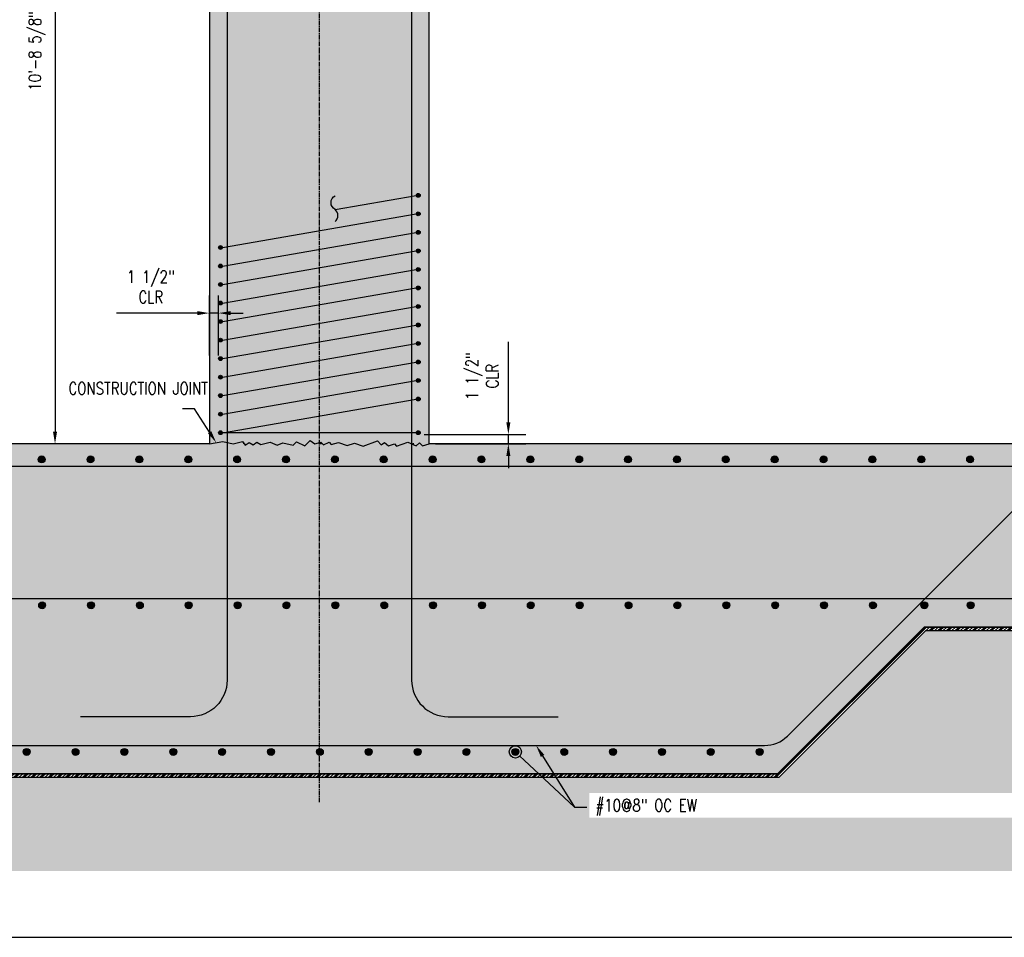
# Model space of a CAD drawing. Header units: inches. Extents: x 870 to 1996, y -84 to 460.
# Tile 5 of 20: x 953 to 1114, y -79 to 71. Entities that reach past the tile are written whole.
import ezdxf
from ezdxf import colors
from ezdxf.entities.mleader import LeaderData, LeaderLine
from ezdxf.enums import TextEntityAlignment as Align
from ezdxf.math import Vec2, Vec3

# ---------------------------------------------------------------- set-up
doc = ezdxf.new("R2010")
doc.units = ezdxf.units.IN
doc.header["$MEASUREMENT"] = 0
doc.linetypes.add('CENTER2', pattern=[1.125, 0.75, -0.125, 0.125, -0.125])
for name, color, linetype in [('A-DETL', 3, 'Continuous'), ('A-DETL-THIN', 1, 'Continuous'), ('A-DETL-WIDE', 5, 'Continuous'), ('A-FLOR', 173, 'Continuous'), ('S-ANNO-DIMS', 1, 'Continuous'), ('S-ANNO-NOTE', 2, 'Continuous'), ('S-ANNO-SYMB', 2, 'Continuous'), ('S-COLS', 53, 'Continuous'), ('S-GRID', 1, 'CENTER2')]:
    doc.layers.add(name, color=color, linetype=linetype)
doc.layers.add('A-WALL-PATT', color=9, linetype='Continuous', true_color=0x808080)
doc.styles.add('Annotative', font='romans.shx', dxfattribs={"width": 0.8, "height": 0.125})
doc.styles.add('Arial', font='romans.shx', dxfattribs={"width": 0.8})
doc.dimstyles.new('Annotative', dxfattribs={"dimscale": 0, "dimtxt": 0.125, "dimasz": 0.125, "dimexe": 0.18, "dimexo": 0.0625, "dimgap": 0.09, "dimtad": 1, "dimdec": 3, "dimzin": 3, "dimdsep": 46, "dimlunit": 4, "dimtxsty": 'Annotative', "dimcen": 0.09, "dimclrt": 2, "dimazin": 2, "dimtfac": 1, "dimtdec": 3, "dimtmove": 0, "dimatfit": 0, "dimfxl": 1, "dimtfill": 1, "dimfrac": 2, "dimtolj": 1, "dimtzin": 0, "dimarcsym": 0})
pattern_1 = [(50, (0, 0), (7.172602, -0.62752), [0.75, -8.25]), (355, (0, 0), (-1.387513, 7.52192), [0.6, -6.6]), (100.45144, (0.598, -0.052), (5.78509, 6.8944), [0.6374, -7.01142]), (46.1842, (0, 2), (10.67241, -1.65519), [1.125, -12.375]), (96.6356, (0.889, 1.862), (9.34662, 9.74119), [0.9561, -10.51714]), (351.1842, (0, 2), (9.34662, 9.74119), [0.9, -9.9]), (21, (1, 1.5), (5.96907, -4.02619), [0.75, -8.25]), (326, (1, 1.5), (2.433153, 7.2515), [0.6, -6.6]), (71.45144, (1.4974, 1.1645), (8.402224, 3.22531), [0.6374, -7.01142]), (37.5, (0, 0), (0.1215986, 3.3289385), [0, -6.52, 0, -6.7, 0, -6.625]), (7.5, (0, 0), (2.630695, 3.944117), [0, -3.82, 0, -6.37, 0, -2.525]), (327.5, (-2.23, 0), (5.3382244, -0.225549), [0, -2.5, 0, -7.8, 0, -10.35]), (317.5, (-3.23, 0), (5.831862, 1.00105), [0, -3.25, 0, -5.18, 0, -7.35])]

# ---------------------------------------------------------------- blocks, each defined once
blk = doc.blocks.new('*D60')
at = {"layer": 'S-ANNO-DIMS', "color": 0, "lineweight": -2, "transparency": 16777216}
for p, q in [((983.08, 130.12), (955.93, 130.12)), ((958.81, 128.12), (958.81, 3.5))]:
    blk.add_line(p, q, dxfattribs=at)
at = {"layer": 'S-ANNO-DIMS', "color": 0, "transparency": 16777216}
for points in [[(958.47, 128.12), (959.14, 128.12), (958.81, 130.12)], [(958.47, 3.5), (959.14, 3.5), (958.81, 1.5)]]:
    blk.add_solid(points, dxfattribs=at)
at = {"layer": 'S-ANNO-DIMS', "color": 2, "lineweight": -3, "transparency": 16777216, "insert": (955.84, 65.81), "char_height": 2, "width": 23.6482, "attachment_point": 5, "rotation": 90, "style": 'Annotative'}
blk.add_mtext('\\A1;10\'-8 5/8"', dxfattribs=at)
blk = doc.blocks.new('Reinforcing Bar Section_USACE - __9-1453024-SECTION')
h = blk.add_hatch(color=256)
h.dxf.hatch_style = 1
h.paths.add_polyline_path([(-1525.53, -0.13, 1), (-1526.65, -0.13, 1)])
blk.add_circle((-1526.09, -0.13), 0.562)
blk = doc.blocks.new('Reinforcing Bar Section_USACE - __5-V7-INTERIOR COLUMN SECTION')
h = blk.add_hatch(color=256)
h.dxf.hatch_style = 1
h.paths.add_polyline_path([(-1177.2, 10.66, 1), (-1177.83, 10.66, 1)])
blk.add_circle((-1177.51, 10.66), 0.312)
blk = doc.blocks.new('_DotBlank')
at = {"color": 0, "linetype": 'ByBlock', "lineweight": -2}
blk.add_line((-0.5, 0), (-1, 0), dxfattribs=at)
blk.add_circle((0, 0), 0.5, dxfattribs=at)
blk = doc.blocks.new('*D48')
at = {"layer": 'S-ANNO-DIMS', "color": 0, "lineweight": -2, "transparency": 16777216}
for p, q in [((984.08, 15.97), (984.08, 25.77)), ((985.58, 15.97), (985.58, 25.77)), ((982.08, 22.89), (968.89, 22.89)), ((985.58, 22.89), (984.08, 22.89)), ((987.58, 22.89), (989.58, 22.89))]:
    blk.add_line(p, q, dxfattribs=at)
at = {"layer": 'S-ANNO-DIMS', "color": 0, "transparency": 16777216}
for points in [[(982.08, 23.22), (982.08, 22.55), (984.08, 22.89)], [(987.58, 23.22), (987.58, 22.55), (985.58, 22.89)]]:
    blk.add_solid(points, dxfattribs=at)
at = {"layer": 'S-ANNO-DIMS', "color": 2, "transparency": 16777216, "insert": (974.49, 27.18), "char_height": 2, "attachment_point": 5, "style": 'Annotative', "bg_fill": 3, "box_fill_scale": 1.25, "bg_fill_color": 256, "bg_fill_true_color": 13158600, "bg_fill_transparency": 0}
blk.add_mtext('\\A1;1 1/2"\\PCLR', dxfattribs=at)
blk = doc.blocks.new('*U6')
at = {"linetype": 'Continuous', "lineweight": -3}
blk.add_line((1.125, 0.625), (19.023, 0.625), dxfattribs=at)
at = {"lineweight": -3, "style": 'Arial'}
blk.add_attdef('DRAWING_AREA_TITLE', text='', height=0.187, dxfattribs=at).set_placement((1.374, 0.634), align=Align.BOTTOM_LEFT)
blk.add_attdef('X#', text='', height=0.187, dxfattribs=at).set_placement((0.812, 0.625), align=Align.MIDDLE_CENTER)
blk.add_attdef('SCALE:', text='', height=0.0938, dxfattribs=at).set_placement((1.374, 0.561), align=Align.TOP_LEFT)
blk = doc.blocks.new('*D72')
at = {"layer": 'S-ANNO-DIMS', "color": 0, "lineweight": -2, "transparency": 16777216}
for p, q in [((1033.02, 5), (1033.02, 18.18)), ((1019.26, 3), (1035.9, 3)), ((1033.02, 1.5), (1033.02, 3)), ((1021.07, 1.5), (1035.9, 1.5)), ((1033.02, -0.5), (1033.02, -2.5))]:
    blk.add_line(p, q, dxfattribs=at)
at = {"layer": 'S-ANNO-DIMS', "color": 0, "transparency": 16777216}
for points in [[(1032.69, 5), (1033.35, 5), (1033.02, 3)], [(1032.69, -0.5), (1033.35, -0.5), (1033.02, 1.5)]]:
    blk.add_solid(points, dxfattribs=at)
at = {"layer": 'S-ANNO-DIMS', "color": 2, "transparency": 16777216, "insert": (1028.72, 12.59), "char_height": 2, "attachment_point": 5, "rotation": 90, "style": 'Annotative', "bg_fill": 3, "box_fill_scale": 1.25, "bg_fill_color": 256, "bg_fill_true_color": 13158600, "bg_fill_transparency": 0}
blk.add_mtext('\\A1;1 1/2"\\PCLR', dxfattribs=at)

msp = doc.modelspace()

# ---------------------------------------------------------------- hatches: boundary and pattern name
at = {"layer": 'A-DETL-THIN'}
h = msp.add_hatch(dxfattribs=at)
h.set_pattern_fill('PLASTI', color=256, scale=4, angle=45)
h.paths.add_polyline_path([(902.815, -29.0909), (926.815, -53.0909), (1077.3398, -53.0909), (1101.3398, -29.0909), (1150.1995, -29.0909), (1150.1995, -28.5004), (1101.0951, -28.5004), (1077.0951, -52.5004), (927.0596, -52.5004), (903.0596, -28.5004), (898.9738, -28.5004), (898.9738, -29.0909)])
at = {"layer": 'A-WALL-PATT', "lineweight": -3}
h = msp.add_hatch(dxfattribs=at)
h.set_pattern_fill('AR-CONC', color=8, style=0)
h.set_pattern_definition(pattern_1)
h.paths.add_polyline_path([(1098.0774, 185.375), (1150.1995, 185.375), (1150.1995, 197.875), (1150.1995, 198.875), (1149.1995, 199.375), (1150.1995, 199.875), (1150.1995, 206.375), (898.267, 206.375), (898.267, 199.875), (897.267, 199.375), (899.267, 198.375), (898.267, 197.875), (898.267, 185.375), (906.0774, 185.375), (918.0774, 173.375), (942.0774, 173.375), (984.0774, 130.125), (984.0774, 1.5), (986.2932, 1.8907), (987.9718, 1.5), (989.5238, 1.887), (989.954, 1.2726), (990.5684, 1.7028), (991.2179, 1.3278), (991.8323, 1.758), (992.4818, 1.383), (994.0488, 1.7737), (995.1817, 1.2454), (996.088, 1.668), (997.7925, 1.2713), (998.3228, 1.8016), (999.6823, 1.1677), (1000.5661, 2.0516), (1001.3539, 1.5), (1002.3198, 1.7588), (1002.7637, 1.315), (1003.67, 1.7376), (1004.0235, 1.384), (1005.2309, 1.7076), (1006.6405, 1.1945), (1007.8151, 1.622), (1009.2246, 1.109), (1011.5739, 1.9641), (1012.2101, 1.3278), (1012.7384, 1.6978), (1013.4066, 1.1372), (1014.4035, 1.5), (1014.6903, 1.0904), (1016.5696, 1.7745), (1017.9291, 1.1405), (1018.4594, 1.6709), (1018.9898, 1.1405), (1020.0774, 1.5), (1020.0774, 130.125), (1062.0774, 173.375), (1086.0774, 173.375)])
h = msp.add_hatch(dxfattribs=at)
h.set_pattern_fill('AR-CONC', color=8, style=0)
h.set_pattern_definition(pattern_1)
h.paths.add_polyline_path([(1077.0951, -52.5004), (1101.0951, -28.5004), (1150.1995, -28.5004), (1150.1995, -14.5002), (1151.1995, -14.0002), (1149.1995, -13.0002), (1150.1995, -12.5002), (1150.1995, 1.5), (1020.0774, 1.5), (1018.9898, 1.1405), (1018.4594, 1.6709), (1017.9291, 1.1405), (1016.5696, 1.7745), (1014.6903, 1.0904), (1014.4035, 1.5), (1013.4066, 1.1372), (1012.7384, 1.6978), (1012.2101, 1.3278), (1011.5739, 1.9641), (1009.2246, 1.109), (1007.8151, 1.622), (1006.6405, 1.1945), (1005.2309, 1.7076), (1004.0235, 1.384), (1003.67, 1.7376), (1002.7637, 1.315), (1002.3198, 1.7588), (1001.3539, 1.5), (1000.5661, 2.0516), (999.6823, 1.1677), (998.3228, 1.8016), (997.7925, 1.2713), (996.088, 1.668), (995.1817, 1.2454), (994.0488, 1.7737), (992.4818, 1.383), (991.8323, 1.758), (991.2179, 1.3278), (990.5684, 1.7028), (989.954, 1.2726), (989.5238, 1.887), (987.9718, 1.5), (986.2932, 1.8907), (984.0774, 1.5), (898.9738, 1.5), (898.9738, -12.5002), (897.9738, -13.0002), (899.9738, -14.0002), (898.9738, -14.5002), (898.9738, -28.5004), (903.0596, -28.5004), (927.0774, -52.5004)])
h = msp.add_hatch(dxfattribs=at)
h.set_pattern_fill('AR-CONC', color=8, style=0)
h.set_pattern_definition([(50, (0, 0), (7.172602, -0.62752), [0.75, -8.25]), (355, (0, 0), (-1.387513, 7.52192), [0.6, -6.6]), (100.45144, (0.598, -0.052), (5.78509, 6.8944), [0.6374, -7.01142]), (46.1842, (0, 2), (10.67241, -1.65519), [1.125, -12.375]), (96.6356, (0.889, 1.862), (9.34662, 9.74119), [0.9561, -10.51714]), (351.1842, (0, 2), (9.34662, 9.74119), [0.9, -9.9]), (21, (1, 1.5), (5.96907, -4.02619), [0.75, -8.25]), (326, (1, 1.5), (2.433153, 7.2515), [0.6, -6.6]), (71.45144, (1.4974, 1.1645), (8.402224, 3.22531), [0.6374, -7.01142]), (37.5, (0, 0), (0.1215986, 3.3289385), [0, -6.52, 0, -6.7, 0, -6.625]), (7.5, (0, 0), (2.630695, 3.944117), [0, -3.82, 0, -6.37, 0, -2.525]), (327.5, (-2.23, 0), (5.3382244, -0.225549), [0, -2.5, 0, -7.8, 0, -10.35]), (317.5, (-3.23, 0), (5.831862, 1.00105), [0, -3.25, 0, -5.18, 0, -7.35])])
h.paths.add_polyline_path([(1020.068, 1.4459), (1020.068, 1.6224), (984.1218, 1.6224), (984.1218, 1.4459), (1008.3758, 1.4459)])
h = msp.add_hatch(dxfattribs=at)
h.set_pattern_fill('GRAVEL', color=8, scale=4, style=0)
h.set_pattern_definition([(228.012788, (2.88, 2.75), (-32, -36), [0.538144, -53.276352]), (184.96974, (2.52, 2.35), (48, 4), [0.923472, -91.423699]), (132.510447, (1.6, 2.27), (40, -44), [0.651152, -64.46413]), (267.273689, (0.04, 1.27), (4, 80), [0.840952, -83.254232]), (292.833654, (0, 0.43), (-20, 48), [0.82462, -81.637493]), (357.273689, (0.32, -0.33), (-80, 4), [0.840952, -83.254232]), (37.69424, (1.16, -0.37), (-52, -40), [1.112116, -110.099394]), (72.255328, (2.04, 0.31), (28, 88), [1.049952, -103.945286]), (121.429566, (2.36, 1.31), (-32, 52), [0.8438, -83.536292]), (175.236358, (1.92, 2.03), (44, -4), [0.963328, -47.20305]), (222.397438, (0.96, 2.11), (-48, -44), [1.245792, -123.3335]), (138.814075, (4, 1.23), (-28, 24), [0.425204, -42.095379]), (171.469234, (3.68, 1.51), (52, -8), [0.808948, -80.086046]), (225, (2.88, 1.63), (-4e-16, -4), [0.565684, -5.09117]), (203.19859, (2.6, 2.11), (20, 8), [0.304632, -30.15846]), (291.80141, (2.32, 1.99), (-4, 12), [0.430812, -21.109847]), (30.963757, (2.48, 1.59), (12, 8), [0.699716, -22.624092]), (161.56505, (3.08, 1.95), (8, -4), [0.505964, -12.143147]), (16.38954, (0, 1.99), (40, 12), [0.7088, -70.17138]), (70.346176, (0.68, 2.19), (-16, -44), [0.594644, -58.869631]), (293.19859, (3.08, 2.75), (-8, 20), [0.60926, -29.853832]), (343.61046, (3.32, 2.19), (-40, 12), [0.7088, -70.17138]), (339.443955, (0, -0.49), (-20, 8), [0.68352, -33.492495]), (294.77514, (0.64, -0.73), (-20, 44), [0.572712, -56.698572]), (66.80141, (3.12, -1.25), (8, 20), [0.60926, -29.853832]), (17.354025, (3.36, -0.69), (-52, -16), [0.670524, -66.381694]), (69.443955, (1.16, -1.25), (-8, -20), [0.34176, -33.834255]), (101.30993, (2.88, -1.25), (-4, 16), [0.20396, -20.192118]), (165.96376, (2.84, -1.05), (12, -4), [0.82462, -15.667803]), (186.009006, (2.04, -0.85), (40, 4), [0.7642, -75.655693]), (303.69007, (2.48, 1.23), (-4, 8), [0.576888, -13.845317]), (353.157227, (2.8, 0.75), (68, -8), [1.007176, -99.71025]), (60.945396, (3.8, 0.63), (-16, -28), [0.411824, -40.770697]), (90, (4, 0.99), (-4, 4), [0.24, -3.76]), (120.256437, (1.96, -0.73), (16, -28), [0.555696, -55.01408]), (48.012788, (1.68, -0.25), (32, 36), [1.076288, -52.738208]), (0, (2.4, 0.55), (4, 4), [1.04, -2.96]), (325.304846, (3.44, 0.55), (40, -28), [0.632456, -62.613097]), (254.054604, (3.96, 0.19), (-4, -16), [0.582408, -28.538032]), (207.645975, (3.8, -0.37), (-76, -40), [0.94826, -93.877897]), (175.426079, (2.96, -0.81), (-52, 4), [1.003196, -99.316294])])
h.paths.add_polyline_path([(1104.7979, -41.7504), (1150.1995, -41.7504), (1150.1995, -31.7504), (1150.1995, -29.0909), (1101.3398, -29.0909), (1077.3398, -53.0909), (926.815, -53.0909), (902.815, -29.0909), (898.9738, -29.0909), (898.9738, -31.7504), (898.9738, -41.7504), (899.3568, -41.7504), (922.1068, -64.5004), (1082.0479, -64.5004)])
h = msp.add_hatch(dxfattribs=at)
h.set_pattern_fill('EARTH', color=8, scale=16, style=0)
h.set_pattern_definition([(0, (0, -1.25), (4, 4), [4, -4]), (0, (0, 0.25), (4, 4), [4, -4]), (0, (0, 1.75), (4, 4), [4, -4]), (90, (0.5, 2.25), (-4, 4), [4, -4]), (90, (2, 2.25), (-4, 4), [4, -4]), (90, (3.5, 2.25), (-4, 4), [4, -4])])
h.paths.add_polyline_path([(1150.1995, -68.4394), (1150.1995, -41.7504), (1104.7979, -41.7504), (1082.0479, -64.5004), (922.1068, -64.5004), (899.3568, -41.7504), (898.9738, -41.7504), (898.9738, -68.4394)])

# ---------------------------------------------------------------- linework, layer by layer
at = {"layer": 'A-DETL', "lineweight": -3}
for p, q in [((1004.6687, 39.8253), (1017.9524, 42.1583)), ((986.2024, 33.625), (1017.9524, 39.1271)), ((986.2024, 30.5937), (1017.9524, 36.0958)), ((986.2024, 27.5625), (1017.9524, 33.0646)), ((986.2024, 24.5312), (1017.9524, 30.0333)), ((986.2024, 21.5), (1017.9524, 27.0021)), ((986.2024, 18.4687), (1017.9524, 23.9708)), ((986.2024, 15.4375), (1017.9524, 20.9396)), ((986.2024, 12.4062), (1017.9524, 17.9083)), ((986.2024, 9.375), (1017.9524, 14.8771)), ((986.2024, 6.3437), (1017.9524, 11.8458)), ((986.2024, 3.3125), (1017.9524, 8.8146)), ((1018.2649, 3.3125), (985.8899, 3.3125))]:
    msp.add_line(p, q, dxfattribs=at)
msp.add_lwpolyline([(1004.6687, 37.8566, 0.44469329), (1004.6687, 39.8566, -0.60352966), (1004.6687, 42.1066)], format="xyb", dxfattribs=at)
msp.add_lwpolyline([(984.0774, 1.5), (986.2932, 1.8907), (987.9718, 1.5), (989.5238, 1.887), (989.954, 1.2726), (990.5684, 1.7028), (991.2179, 1.3278), (991.8323, 1.758), (992.4818, 1.383), (994.0488, 1.7737), (995.1817, 1.2454), (996.088, 1.668), (997.7925, 1.2713), (998.3228, 1.8016), (999.6823, 1.1677), (1000.5661, 2.0516), (1001.3539, 1.5), (1002.3198, 1.7588), (1002.7637, 1.315), (1003.67, 1.7376), (1004.0235, 1.384), (1005.2309, 1.7076), (1006.6405, 1.1945), (1007.8151, 1.622), (1009.2246, 1.109), (1011.5739, 1.9641), (1012.2101, 1.3278), (1012.7384, 1.6978), (1013.4066, 1.1372), (1014.4035, 1.5), (1014.6903, 1.0904), (1016.5696, 1.7745), (1017.9291, 1.1405), (1018.4594, 1.6709), (1018.9898, 1.1405), (1020.0774, 1.5)], dxfattribs=at)
at = {"layer": 'A-DETL-WIDE', "lineweight": -3}
for p, q in [((898.9738, -2.1765), (1150.1995, -2.1765)), ((898.9738, -23.8159), (1150.1995, -23.8159))]:
    msp.add_line(p, q, dxfattribs=at)
for points in [[(963.0217, 202.1887), (981.0217, 202.1887, -0.37765426), (986.9738, 196.9451), (986.9738, -37.1775, -0.41421356), (980.9738, -43.1775), (962.9738, -43.1775)], [(1041.1331, 202.1887), (1023.1331, 202.1887, 0.37765426), (1017.181, 196.9451), (1017.181, -37.1775, 0.41421356), (1023.181, -43.1775), (1041.181, -43.1775)], [(898.9738, -18.9041), (926.4144, -46.3448, 0.19891237), (930.1267, -47.8825), (1074.9774, -47.8825, 0.19891237), (1078.6897, -46.3448), (1118.6894, -6.345, -0.18697538), (1121.4991, -5.1047), (1145.4991, -5.1047)]]:
    msp.add_lwpolyline(points, format="xyb", dxfattribs=at)
at = {"layer": 'A-FLOR'}
for p, q in [((984.0774, 1.5), (898.9738, 1.5)), ((1150.1995, 1.5), (1020.0774, 1.5)), ((1077.0951, -52.5004), (1101.0951, -28.5004)), ((1101.0951, -28.5004), (1150.1995, -28.5004)), ((927.0596, -52.5004), (1077.0951, -52.5004))]:
    msp.add_line(p, q, dxfattribs=at)
at = {"layer": 'A-FLOR', "lineweight": -3}
msp.add_line((1150.1995, 1.5), (1020.068, 1.5), dxfattribs=at)
at = {"layer": 'S-COLS', "lineweight": -3}
for p, q in [((984.0774, 130.125), (984.0774, 1.5)), ((1020.0774, 1.5), (1020.0774, 130.125))]:
    msp.add_line(p, q, dxfattribs=at)
at = {"layer": 'S-GRID', "lineweight": -3}
msp.add_line((1002.0774, -57.14), (1002.0774, 228.9767), dxfattribs=at)

# ---------------------------------------------------------------- block references
at = {"layer": 'A-DETL', "lineweight": -3}
for name, p in [('Reinforcing Bar Section_USACE - __5-V7-INTERIOR COLUMN SECTION', (2195.7777, 31.5003)), ('Reinforcing Bar Section_USACE - __5-V7-INTERIOR COLUMN SECTION', (2195.7777, 28.4691)), ('Reinforcing Bar Section_USACE - __5-V7-INTERIOR COLUMN SECTION', (2195.7777, 25.4378)), ('Reinforcing Bar Section_USACE - __5-V7-INTERIOR COLUMN SECTION', (2163.4027, 22.967)), ('Reinforcing Bar Section_USACE - __5-V7-INTERIOR COLUMN SECTION', (2195.7777, 22.4066)), ('Reinforcing Bar Section_USACE - __5-V7-INTERIOR COLUMN SECTION', (2163.4027, 19.9357)), ('Reinforcing Bar Section_USACE - __5-V7-INTERIOR COLUMN SECTION', (2195.7777, 19.3753)), ('Reinforcing Bar Section_USACE - __5-V7-INTERIOR COLUMN SECTION', (2163.4027, 16.9045)), ('Reinforcing Bar Section_USACE - __5-V7-INTERIOR COLUMN SECTION', (2195.7777, 16.3441)), ('Reinforcing Bar Section_USACE - __5-V7-INTERIOR COLUMN SECTION', (2163.4027, 13.8732)), ('Reinforcing Bar Section_USACE - __5-V7-INTERIOR COLUMN SECTION', (2195.7777, 13.3128)), ('Reinforcing Bar Section_USACE - __5-V7-INTERIOR COLUMN SECTION', (2163.4027, 10.842)), ('Reinforcing Bar Section_USACE - __5-V7-INTERIOR COLUMN SECTION', (2195.7777, 10.2816)), ('Reinforcing Bar Section_USACE - __5-V7-INTERIOR COLUMN SECTION', (2163.4027, 7.8107)), ('Reinforcing Bar Section_USACE - __5-V7-INTERIOR COLUMN SECTION', (2195.7777, 7.2503)), ('Reinforcing Bar Section_USACE - __5-V7-INTERIOR COLUMN SECTION', (2163.4027, 4.7795)), ('Reinforcing Bar Section_USACE - __5-V7-INTERIOR COLUMN SECTION', (2195.7777, 4.2191)), ('Reinforcing Bar Section_USACE - __5-V7-INTERIOR COLUMN SECTION', (2163.4027, 1.7482)), ('Reinforcing Bar Section_USACE - __5-V7-INTERIOR COLUMN SECTION', (2195.7777, 1.1878)), ('Reinforcing Bar Section_USACE - __5-V7-INTERIOR COLUMN SECTION', (2163.4027, -1.283)), ('Reinforcing Bar Section_USACE - __5-V7-INTERIOR COLUMN SECTION', (2195.7777, -1.8434)), ('Reinforcing Bar Section_USACE - __5-V7-INTERIOR COLUMN SECTION', (2163.4027, -4.3143)), ('Reinforcing Bar Section_USACE - __5-V7-INTERIOR COLUMN SECTION', (2163.4027, -7.3455)), ('Reinforcing Bar Section_USACE - __5-V7-INTERIOR COLUMN SECTION', (2195.7777, -7.3455)), ('Reinforcing Bar Section_USACE - __9-1453024-SECTION', (2482.7096, -0.9245)), ('Reinforcing Bar Section_USACE - __9-1453024-SECTION', (2490.7096, -0.9245)), ('Reinforcing Bar Section_USACE - __9-1453024-SECTION', (2498.7096, -0.9245)), ('Reinforcing Bar Section_USACE - __9-1453024-SECTION', (2506.7096, -0.9245)), ('Reinforcing Bar Section_USACE - __9-1453024-SECTION', (2514.7096, -0.9245)), ('Reinforcing Bar Section_USACE - __9-1453024-SECTION', (2522.7096, -0.9245)), ('Reinforcing Bar Section_USACE - __9-1453024-SECTION', (2530.7096, -0.9245)), ('Reinforcing Bar Section_USACE - __9-1453024-SECTION', (2538.7096, -0.9245)), ('Reinforcing Bar Section_USACE - __9-1453024-SECTION', (2546.7096, -0.9245)), ('Reinforcing Bar Section_USACE - __9-1453024-SECTION', (2554.7096, -0.9245)), ('Reinforcing Bar Section_USACE - __9-1453024-SECTION', (2562.7096, -0.9245)), ('Reinforcing Bar Section_USACE - __9-1453024-SECTION', (2570.7096, -0.9245)), ('Reinforcing Bar Section_USACE - __9-1453024-SECTION', (2578.7096, -0.9245)), ('Reinforcing Bar Section_USACE - __9-1453024-SECTION', (2586.7096, -0.9245)), ('Reinforcing Bar Section_USACE - __9-1453024-SECTION', (2594.7096, -0.9245)), ('Reinforcing Bar Section_USACE - __9-1453024-SECTION', (2602.7096, -0.9245)), ('Reinforcing Bar Section_USACE - __9-1453024-SECTION', (2610.7096, -0.9245)), ('Reinforcing Bar Section_USACE - __9-1453024-SECTION', (2618.7096, -0.9245)), ('Reinforcing Bar Section_USACE - __9-1453024-SECTION', (2626.7096, -0.9245)), ('Reinforcing Bar Section_USACE - __9-1453024-SECTION', (2634.7096, -0.9245)), ('Reinforcing Bar Section_USACE - __9-1453024-SECTION', (2482.7876, -24.8081)), ('Reinforcing Bar Section_USACE - __9-1453024-SECTION', (2490.7876, -24.8081)), ('Reinforcing Bar Section_USACE - __9-1453024-SECTION', (2498.7876, -24.8081)), ('Reinforcing Bar Section_USACE - __9-1453024-SECTION', (2506.7876, -24.8081)), ('Reinforcing Bar Section_USACE - __9-1453024-SECTION', (2514.7876, -24.8081)), ('Reinforcing Bar Section_USACE - __9-1453024-SECTION', (2522.7876, -24.8081)), ('Reinforcing Bar Section_USACE - __9-1453024-SECTION', (2530.7876, -24.8081)), ('Reinforcing Bar Section_USACE - __9-1453024-SECTION', (2538.7876, -24.8081)), ('Reinforcing Bar Section_USACE - __9-1453024-SECTION', (2546.7876, -24.8081)), ('Reinforcing Bar Section_USACE - __9-1453024-SECTION', (2554.7876, -24.8081)), ('Reinforcing Bar Section_USACE - __9-1453024-SECTION', (2562.7876, -24.8081)), ('Reinforcing Bar Section_USACE - __9-1453024-SECTION', (2570.7876, -24.8081)), ('Reinforcing Bar Section_USACE - __9-1453024-SECTION', (2578.7876, -24.8081)), ('Reinforcing Bar Section_USACE - __9-1453024-SECTION', (2586.7876, -24.8081)), ('Reinforcing Bar Section_USACE - __9-1453024-SECTION', (2594.7876, -24.8081)), ('Reinforcing Bar Section_USACE - __9-1453024-SECTION', (2602.7876, -24.8081)), ('Reinforcing Bar Section_USACE - __9-1453024-SECTION', (2610.7876, -24.8081)), ('Reinforcing Bar Section_USACE - __9-1453024-SECTION', (2618.7876, -24.8081)), ('Reinforcing Bar Section_USACE - __9-1453024-SECTION', (2627.2185, -24.8081)), ('Reinforcing Bar Section_USACE - __9-1453024-SECTION', (2634.7876, -24.8081)), ('Reinforcing Bar Section_USACE - __9-1453024-SECTION', (2480.2545, -48.8088)), ('Reinforcing Bar Section_USACE - __9-1453024-SECTION', (2488.2545, -48.8088)), ('Reinforcing Bar Section_USACE - __9-1453024-SECTION', (2496.2545, -48.8088)), ('Reinforcing Bar Section_USACE - __9-1453024-SECTION', (2504.2545, -48.8088)), ('Reinforcing Bar Section_USACE - __9-1453024-SECTION', (2512.2545, -48.8088)), ('Reinforcing Bar Section_USACE - __9-1453024-SECTION', (2520.2545, -48.8088)), ('Reinforcing Bar Section_USACE - __9-1453024-SECTION', (2528.2545, -48.8088)), ('Reinforcing Bar Section_USACE - __9-1453024-SECTION', (2536.2545, -48.8088)), ('Reinforcing Bar Section_USACE - __9-1453024-SECTION', (2544.2545, -48.8088)), ('Reinforcing Bar Section_USACE - __9-1453024-SECTION', (2552.2545, -48.8088)), ('Reinforcing Bar Section_USACE - __9-1453024-SECTION', (2560.2545, -48.8088)), ('Reinforcing Bar Section_USACE - __9-1453024-SECTION', (2568.2545, -48.8088)), ('Reinforcing Bar Section_USACE - __9-1453024-SECTION', (2576.2545, -48.8088)), ('Reinforcing Bar Section_USACE - __9-1453024-SECTION', (2584.2545, -48.8088)), ('Reinforcing Bar Section_USACE - __9-1453024-SECTION', (2592.2545, -48.8088)), ('Reinforcing Bar Section_USACE - __9-1453024-SECTION', (2600.2545, -48.8088))]:
    msp.add_blockref(name, p, dxfattribs=at)
at = {"layer": 'S-ANNO-SYMB', "lineweight": -3, "xscale": 16.00000011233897, "yscale": 16.00000011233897, "zscale": 16.00000011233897}
msp.add_blockref('*U6', (861.5385, -89.2836), dxfattribs=at)

# ---------------------------------------------------------------- dimensions: what is measured, and where the dimension line sits
at = {"layer": 'S-ANNO-DIMS', "lineweight": -3}
dim = msp.add_linear_dim(base=(958.8064, 1.5), p1=(984.0774, 130.125), p2=(984.0774, 1.5), angle=90, dimstyle='Annotative', override={"dimpost": '\\X', "dimse2": 1, "dimtfill": 0}, dxfattribs=at)
dim.commit()
dim.dimension.update_dxf_attribs({"geometry": '*D60', "text_midpoint": (955.8426, 65.8125)})

# ---------------------------------------------------------------- leaders
at = {"layer": 'S-ANNO-NOTE', "lineweight": -3}
ml = msp.add_multileader_mtext('Standard', dxfattribs=at)
ml.set_content('\\pxt3.2,6.4,9.6,12.8,16,19.2,22.4,25.6,28.8,32,35.2,38.4,41.6,44.8,48,51.2,54.4,57.6,60.8,64,67.2,70.4,73.6,76.8,80,83.2,86.4,89.6,92.8,96,99.2,102.4;CONSTRUCTION JOINT', color=256, style='Annotative')
ml.set_leader_properties(color=1, linetype='ByLayer', lineweight=-1)
ml.build(insert=Vec2(0, 0))
ml.multileader.update_dxf_attribs({"text_right_attachment_type": 3, "dogleg_length": 0.125, "arrow_head_size": 2, "scale": 16})
ctx = ml.context
ctx.base_point, ctx.scale, ctx.char_height, ctx.arrow_head_size, ctx.landing_gap_size, ctx.plane_origin = Vec3(959.5611, 10.5597), 16, 2, 2, 1.44, Vec3(1026.4923, 0.3058)
ctx.right_attachment = 3
notes = []
notes.append((ctx, [(1, (1, 1, 0), (981.6601, 7.2264), (-1, 0), 2, [(0, [(985.1853, 1.6954)], 0, [])])]))
ctx.mtext.insert, ctx.mtext.width, ctx.mtext.defined_height, ctx.mtext.flow_direction = Vec3(961.0011, 11.5597), 17.579936, 4.6939, 5
at = {"layer": 'S-ANNO-NOTE'}
ml = msp.add_multileader_mtext('Standard', dxfattribs=at)
ml.set_content('', color=256, style='Annotative')
ml.set_leader_properties(color=1, linetype='ByLayer', lineweight=-1)
ml.set_arrow_properties(name='DOTBLANK')
ml.build(insert=Vec2(0, 0))
ml.multileader.update_dxf_attribs({"has_dogleg": 0, "text_right_attachment_type": 3, "dogleg_length": 0.125, "arrow_head_size": 2, "scale": 16})
ctx = ml.context
ctx.base_point, ctx.scale, ctx.char_height, ctx.arrow_head_size, ctx.landing_gap_size, ctx.plane_origin = Vec3(1043.8411, -58.0074), 16, 2, 2, 1.44, Vec3(1029.1562, -83.9226)
ctx.right_attachment = 3
notes.append((ctx, [(0, (1, 1, 0), (1041.8411, -58.0074), (1, 0), 2, [(0, [(1034.1664, -48.9379)], 0, [])])]))
ctx.mtext.insert, ctx.mtext.flow_direction = Vec3(1045.2811, -57.0074), 5
for ctx, leaders in notes:
    for number, flags, end, landing, length, lines in leaders:
        leader = LeaderData()
        leader.index, (leader.has_last_leader_line, leader.has_dogleg_vector, leader.attachment_direction) = number, flags
        leader.last_leader_point, leader.dogleg_vector, leader.dogleg_length = Vec3(end), Vec3(landing), length
        for number, points, colour, breaks in lines:
            line = LeaderLine()
            line.index, line.vertices, line.color, line.breaks = number, Vec3.list(points), colors.encode_raw_color(colour), breaks
            leader.lines.append(line)
        ctx.leaders.append(leader)

# ---------------------------------------------------------------- next in the draw order: dimensions: what is measured, and where the dimension line sits
at = {"layer": 'S-ANNO-DIMS'}
dim = msp.add_linear_dim(base=(984.0774, 22.8866), p1=(985.5774, 14.9674), p2=(984.0774, 14.9674), text='<>\\PCLR', dimstyle='Annotative', override={"dimpost": '\\X'}, dxfattribs=at)
dim.commit()
dim.dimension.update_dxf_attribs({"geometry": '*D48', "text_midpoint": (974.485, 27.1837)})
dim = msp.add_linear_dim(base=(1033.0192, 3), p1=(1020.068, 1.5), p2=(1018.2649, 3), angle=90, text='<>\\PCLR', dimstyle='Annotative', override={"dimpost": '\\X'}, dxfattribs=at)
dim.commit()
dim.dimension.update_dxf_attribs({"geometry": '*D72', "text_midpoint": (1028.7221, 12.5924)})

# ---------------------------------------------------------------- next in the draw order: leaders
at = {"layer": 'S-ANNO-NOTE', "lineweight": -3}
ml = msp.add_multileader_mtext('Standard', dxfattribs=at)
ml.set_content('#10@8" OC EW', color=256, style='Annotative')
ml.set_leader_properties(color=1, linetype='ByLayer', lineweight=-1)
ml.build(insert=Vec2(0, 0))
ml.multileader.update_dxf_attribs({"text_right_attachment_type": 3, "dogleg_length": 0.125, "arrow_head_size": 2, "scale": 16})
ctx = ml.context
ctx.base_point, ctx.scale, ctx.char_height, ctx.arrow_head_size, ctx.landing_gap_size, ctx.plane_origin = Vec3(1045.8411, -58.0074), 16, 2, 2, 1.44, Vec3(1026.4923, -81.22)
ctx.right_attachment = 3
notes = []
notes.append((ctx, [(0, (1, 1, 0), (1043.8411, -58.0074), (1, 0), 2, [(0, [(1037.5657, -47.8825)], 0, [])])]))
ctx.mtext.insert, ctx.mtext.width, ctx.mtext.defined_height, ctx.mtext.flow_direction = Vec3(1047.2811, -56.6741), 27.559222, 4.6939, 5
ctx.mtext.has_bg_fill, ctx.mtext.bg_color, ctx.mtext.bg_scale_factor, ctx.mtext.bg_transparency, ctx.mtext.use_window_bg_color = 1, -1027028792, 1.5, 0, 1
for ctx, leaders in notes:
    for number, flags, end, landing, length, lines in leaders:
        leader = LeaderData()
        leader.index, (leader.has_last_leader_line, leader.has_dogleg_vector, leader.attachment_direction) = number, flags
        leader.last_leader_point, leader.dogleg_vector, leader.dogleg_length = Vec3(end), Vec3(landing), length
        for number, points, colour, breaks in lines:
            line = LeaderLine()
            line.index, line.vertices, line.color, line.breaks = number, Vec3.list(points), colors.encode_raw_color(colour), breaks
            leader.lines.append(line)
        ctx.leaders.append(leader)

# ---------------------------------------------------------------- next in the draw order: linework, layer by layer
at = {"layer": 'A-DETL-THIN'}
msp.add_lwpolyline([(902.815, -29.0909), (926.815, -53.0909), (1077.3398, -53.0909), (1101.3398, -29.0909), (1150.1995, -29.0909), (1150.1995, -28.5004), (1101.0951, -28.5004), (1077.0951, -52.5004), (927.0596, -52.5004), (903.0596, -28.5004), (898.9738, -28.5004), (898.9738, -29.0909)], close=True, dxfattribs=at)

doc.saveas('drawing.dxf')
